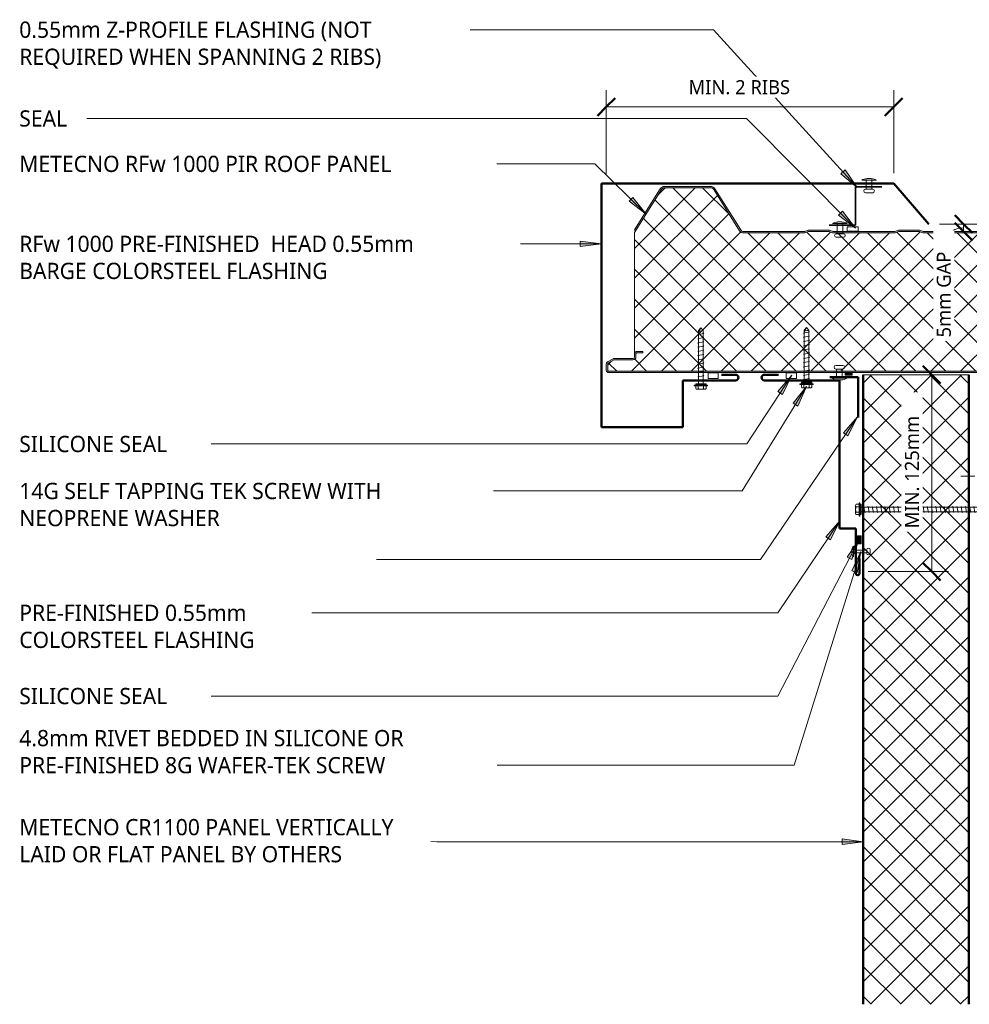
# Model space of a CAD drawing. Header units: millimetres. Extents: x -423 to 784, y -53 to 645.
# Tile 1 of 2: x -423 to 250, y -53 to 645. Entities that reach past the tile are written whole.
import ezdxf

# ---------------------------------------------------------------- set-up
doc = ezdxf.new("R2010")
doc.units = ezdxf.units.MM
for name, color, linetype, lineweight in [('A-ANNO-DIMS', 211, 'Continuous', 9), ('A-ANNO-DIMS-5', 211, 'Continuous', 9), ('A-DETL', 90, 'Continuous', 13), ('A-DETL-GENF', 92, 'Continuous', 13), ('G-ANNO-TEXT', 231, 'Continuous', 9)]:
    doc.layers.add(name, color=color, linetype=linetype, lineweight=lineweight)
doc.styles.add('Yu Gothic', font='Yu Gothic.ttf', dxfattribs={"height": 11.5})
doc.styles.add('Yu Gothic_1', font='Yu Gothic.ttf', dxfattribs={"height": 10})
doc.dimstyles.new('Diagonal', dxfattribs={"dimscale": 304.8, "dimtxt": 11.609035, "dimasz": 0.04101, "dimexe": 0.03937, "dimexo": 0.024606, "dimgap": 0.024606, "dimtad": 1, "dimdec": 0, "dimzin": 0, "dimdsep": 46, "dimtxsty": 'Yu Gothic_1', "dimblk1": 'OBLIQUE', "dimblk2": 'OBLIQUE', "dimsah": 1, "dimcen": 0.09, "dimazin": 0, "dimtfac": 1, "dimtdec": 4, "dimtix": 1, "dimtmove": 2, "dimatfit": 3, "dimfxl": 1, "dimtvp": 1, "dimtfill": 1, "dimtolj": 1, "dimtzin": 0, "dimarcsym": 2})
doc.dimstyles.new('Diagonal_1', dxfattribs={"dimscale": 304.8, "dimtxt": 11.609035, "dimasz": 0.04101, "dimexe": 0.03937, "dimexo": 0.024606, "dimgap": 0.024606, "dimtad": 1, "dimdec": 0, "dimzin": 0, "dimdsep": 46, "dimtxsty": 'Yu Gothic_1', "dimblk1": 'OBLIQUE', "dimblk2": 'OBLIQUE', "dimsah": 1, "dimcen": 0.09, "dimazin": 0, "dimtfac": 1, "dimtdec": 4, "dimtix": 1, "dimtmove": 1, "dimatfit": 3, "dimfxl": 1, "dimtvp": 1, "dimtfill": 1, "dimtolj": 1, "dimtzin": 0, "dimarcsym": 2})
doc.dimstyles.new('Diagonal_2', dxfattribs={"dimscale": 304.8, "dimtxt": 11.609035, "dimasz": 0.04101, "dimexe": 0.03937, "dimexo": 0.024606, "dimgap": 0.024606, "dimtad": 1, "dimdec": 0, "dimzin": 0, "dimdsep": 46, "dimtxsty": 'Yu Gothic_1', "dimblk1": 'OBLIQUE', "dimblk2": 'OBLIQUE', "dimsah": 1, "dimcen": 0.09, "dimazin": 0, "dimtfac": 1, "dimtdec": 4, "dimtix": 1, "dimtmove": 0, "dimatfit": 3, "dimfxl": 1, "dimtvp": 1, "dimtfill": 1, "dimtolj": 1, "dimtzin": 0, "dimarcsym": 2})

# ---------------------------------------------------------------- blocks, each defined once
blk = doc.blocks.new('Metecno RFw 1000 - FLAT FINISH - RFw 1000 100mm - FLAT-4181614-01 CANTILEVER BARGE CAPPING DETAIL3')
at = {"layer": 'A-DETL-GENF'}
h = blk.add_hatch(color=256, dxfattribs=at)
h.paths.add_polyline_path([(1018.2, 0), (265.46, 0), (265.46, -1), (1018.41, -1.03), (1018.77, -1.23), (1018.97, -1.59), (1019, -1.8), (1018.97, -6.17), (1018.77, -6.53), (1018.6, -6.65), (1014.54, -9), (1001.2, -9), (1000.63, -9.07), (1000.1, -9.29), (999.64, -9.64), (999.24, -10.23), (999.07, -10.63), (999, -11.2), (998.97, -13.41), (998.77, -13.76), (998.41, -13.97), (998.2, -14), (994, -14), (994, -15), (998.41, -14.97), (998.67, -14.94), (999.1, -14.76), (999.47, -14.47), (999.84, -13.89), (999.94, -13.67), (1000, -13.2), (1000.04, -10.89), (1000.16, -10.6), (1000.51, -10.23), (1000.6, -10.16), (1000.89, -10.04), (1001.2, -10), (1014.54, -9.97), (1014.79, -9.94), (1015.22, -9.76), (1019.1, -7.52), (1019.47, -7.23), (1019.84, -6.65), (1019.94, -6.43), (1020, -5.96), (1020, -1.8), (1019.9, -1.23), (1019.76, -0.9), (1019.47, -0.53), (1019, -0.2), (1018.6, -0.05), (1018.41, -0.03)])
h.paths.add_polyline_path([(502.04, -99), (501.18, -99.11), (500.39, -99.43), (499.69, -99.93), (499.15, -100.6), (480.91, -129.78), (480.5, -130.29), (479.97, -130.67), (479.36, -130.92), (478.71, -131), (446.04, -131), (445.38, -130.92), (444.77, -130.67), (444.25, -130.29), (443.83, -129.78), (425.49, -100.47), (425.05, -99.93), (424.36, -99.43), (423.56, -99.11), (422.71, -99), (379.95, -99), (379.19, -99.07), (378.46, -99.29), (376.68, -100), (362.07, -100), (360.28, -99.29), (359.55, -99.07), (358.79, -99), (315.95, -99), (315.19, -99.07), (314.46, -99.29), (312.68, -100), (298.07, -100), (296.28, -99.29), (295.55, -99.07), (294.79, -99), (265.46, -99), (265.46, -100), (295.36, -100.05), (296.28, -100.36), (297.88, -100.95), (298.45, -101), (312.86, -100.95), (313.41, -100.79), (315.38, -100.05), (315.95, -100), (359.36, -100.05), (360.28, -100.36), (361.88, -100.95), (362.45, -101), (376.86, -100.95), (377.41, -100.79), (379.38, -100.05), (379.95, -100), (422.71, -100), (423.31, -100.08), (423.87, -100.3), (424.36, -100.66), (424.74, -101.13), (442.98, -130.31), (443.56, -131.01), (444.29, -131.55), (445.13, -131.89), (446.04, -132), (478.71, -132), (479.61, -131.89), (480.5, -131.52), (481.2, -131), (481.76, -130.31), (500, -101.13), (500.39, -100.66), (500.87, -100.3), (501.43, -100.08), (502.04, -100), (545.36, -100.05), (546.28, -100.36), (547.88, -100.95), (548.45, -101), (562.86, -100.95), (563.41, -100.79), (565.38, -100.05), (565.95, -100), (609.36, -100.05), (610.28, -100.36), (611.88, -100.95), (612.45, -101), (626.86, -100.95), (627.41, -100.79), (629.38, -100.05), (629.95, -100), (672.71, -100), (673.31, -100.08), (673.87, -100.3), (674.36, -100.66), (674.74, -101.13), (692.98, -130.31), (693.56, -131.01), (694.29, -131.55), (695.13, -131.89), (696.04, -132), (728.71, -132), (729.61, -131.89), (730.45, -131.55), (731.2, -131), (731.76, -130.31), (750, -101.13), (750.39, -100.66), (750.87, -100.3), (751.43, -100.08), (752.04, -100), (795.36, -100.05), (796.28, -100.36), (797.88, -100.95), (798.45, -101), (812.86, -100.95), (813.41, -100.79), (815.38, -100.05), (815.95, -100), (859.36, -100.05), (860.28, -100.36), (861.88, -100.95), (862.45, -101), (876.86, -100.95), (877.41, -100.79), (879.38, -100.05), (879.95, -100), (922.71, -100), (923.31, -100.08), (923.87, -100.3), (924.36, -100.66), (924.74, -101.13), (942.98, -130.31), (943.56, -131.01), (944.29, -131.55), (945.13, -131.89), (946.04, -132), (979.13, -131.95), (979.61, -131.89), (980.45, -131.55), (981.19, -131.01), (981.76, -130.31), (1000, -101.13), (999.15, -100.6), (980.91, -129.78), (980.5, -130.29), (979.97, -130.67), (979.13, -130.95), (978.71, -131), (946.04, -131), (945.38, -130.92), (944.77, -130.67), (944.25, -130.29), (943.83, -129.78), (925.59, -100.6), (925.05, -99.93), (924.36, -99.43), (923.56, -99.11), (922.71, -99), (879.95, -99), (879.19, -99.07), (878.46, -99.29), (876.68, -100), (862.07, -100), (860.28, -99.29), (859.55, -99.07), (858.79, -99), (815.95, -99), (815.19, -99.07), (814.46, -99.29), (812.68, -100), (798.07, -100), (796.28, -99.29), (795.55, -99.07), (794.79, -99), (752.04, -99), (751.18, -99.11), (750.39, -99.43), (749.69, -99.93), (749.15, -100.6), (730.91, -129.78), (730.5, -130.29), (729.97, -130.67), (729.36, -130.92), (728.71, -131), (696.04, -131), (695.38, -130.92), (694.77, -130.67), (694.25, -130.29), (693.83, -129.78), (675.49, -100.47), (675.05, -99.93), (674.36, -99.43), (673.56, -99.11), (672.71, -99), (629.95, -99), (629.19, -99.07), (628.46, -99.29), (626.68, -100), (612.07, -100), (610.28, -99.29), (609.55, -99.07), (608.79, -99), (565.95, -99), (565.19, -99.07), (564.46, -99.29), (562.68, -100), (548.07, -100), (546.28, -99.29), (545.55, -99.07), (544.79, -99)])
h = blk.add_hatch(dxfattribs=at)
h.set_pattern_fill('FP_2', color=256, style=0, pattern_type=2)
h.set_pattern_definition([(225, (1012.829, 394.559), (10.6066, -10.6066), []), (315, (1012.829, 394.559), (10.6066, 10.6066), [])])
h.paths.add_polyline_path([(1018.2, -1), (265.46, -1), (265.46, -99), (294.79, -99), (295.55, -99.07), (296.28, -99.29), (298.07, -100), (312.68, -100), (314.46, -99.29), (315.19, -99.07), (315.95, -99), (358.79, -99), (359.55, -99.07), (360.28, -99.29), (362.16, -100), (376.68, -100), (378.46, -99.29), (379.19, -99.07), (379.95, -99), (422.71, -99), (423.56, -99.11), (424.36, -99.43), (425.05, -99.93), (425.59, -100.6), (443.83, -129.78), (444.25, -130.29), (444.77, -130.67), (445.38, -130.92), (446.04, -131), (478.71, -131), (479.36, -130.92), (479.97, -130.67), (480.5, -130.29), (480.91, -129.78), (499.15, -100.6), (499.69, -99.93), (500.39, -99.43), (501.18, -99.11), (502.04, -99), (544.79, -99), (545.55, -99.07), (546.28, -99.29), (548.07, -100), (562.68, -100), (564.46, -99.29), (565.19, -99.07), (565.95, -99), (608.95, -99.01), (609.55, -99.07), (610.28, -99.29), (612.07, -100), (626.68, -100), (628.46, -99.29), (629.19, -99.07), (629.95, -99), (672.71, -99), (673.56, -99.11), (674.36, -99.43), (675.05, -99.93), (675.59, -100.6), (693.83, -129.78), (694.25, -130.29), (694.77, -130.67), (695.38, -130.92), (696.04, -131), (728.71, -131), (729.36, -130.92), (729.97, -130.67), (730.5, -130.29), (730.91, -129.78), (749.15, -100.6), (749.69, -99.93), (750.39, -99.43), (751.18, -99.11), (752.04, -99), (794.79, -99), (795.55, -99.07), (796.28, -99.29), (798.07, -100), (812.68, -100), (814.46, -99.29), (815.19, -99.07), (815.95, -99), (858.79, -99), (859.55, -99.07), (860.28, -99.29), (862.07, -100), (876.68, -100), (878.46, -99.29), (879.19, -99.07), (879.95, -99), (922.71, -99), (923.56, -99.11), (924.36, -99.43), (925.05, -99.93), (925.59, -100.6), (943.83, -129.78), (944.25, -130.29), (944.77, -130.67), (945.38, -130.92), (946.04, -131), (979.13, -130.95), (979.36, -130.92), (979.97, -130.67), (980.5, -130.29), (980.91, -129.78), (1000, -99.24), (1000, -13.2), (999.94, -13.67), (999.76, -14.1), (999.47, -14.47), (999.1, -14.76), (998.67, -14.94), (998.2, -15), (994, -15), (994, -14), (998.41, -13.97), (998.77, -13.76), (998.89, -13.6), (999, -13.2), (999, -11.2), (999.07, -10.63), (999.29, -10.1), (999.64, -9.64), (1000.1, -9.29), (1000.63, -9.07), (1001.2, -9), (1014.54, -9), (1018.77, -6.53), (1018.89, -6.36), (1019, -5.96), (1019, -1.8), (1018.89, -1.4), (1018.6, -1.11), (1018.41, -1.03)])
for p, q in [((715.85, 0), (265.46, 0)), ((845.82, 0), (723.74, 0)), ((1018.2, 0), (850.7, 0)), ((1018.2, -1), (265.46, -1)), ((1014.54, -9), (1018.6, -6.65)), ((1019, -5.96), (1019, -1.8)), ((1020, -5.96), (1020, -1.8)), ((999, -13.2), (999, -11.2)), ((1000, -13.2), (1000, -11.2)), ((1000, -99.24), (1000, -13.2)), ((1001.2, -9), (1014.54, -9)), ((1001.2, -10), (1014.32, -10)), ((1015.22, -9.76), (1019.1, -7.52)), ((994, -15), (994, -14)), ((994, -14), (998.2, -14)), ((998.2, -15), (994, -15)), ((265.46, -99), (294.79, -99)), ((265.46, -100), (294.79, -100)), ((295.91, -100.21), (297.34, -100.79)), ((296.28, -99.29), (298.07, -100)), ((298.07, -100), (312.68, -100)), ((298.45, -101), (312.29, -101)), ((312.68, -100), (314.46, -99.29)), ((313.41, -100.79), (314.84, -100.21)), ((315.95, -99), (358.79, -99)), ((315.95, -100), (358.79, -100)), ((359.91, -100.21), (361.34, -100.79)), ((360.28, -99.29), (362.07, -100)), ((362.07, -100), (376.68, -100)), ((362.45, -101), (376.29, -101)), ((376.68, -100), (378.46, -99.29)), ((377.41, -100.79), (378.84, -100.21)), ((379.95, -99), (422.71, -99)), ((379.95, -100), (422.71, -100)), ((424.74, -101.13), (442.98, -130.31)), ((425.59, -100.6), (443.83, -129.78)), ((480.91, -129.78), (499.15, -100.6)), ((481.76, -130.31), (500, -101.13)), ((502.04, -99), (544.79, -99)), ((502.04, -100), (544.79, -100)), ((545.91, -100.21), (547.34, -100.79)), ((546.28, -99.29), (548.07, -100)), ((548.07, -100), (562.68, -100)), ((548.45, -101), (562.29, -101)), ((562.68, -100), (564.46, -99.29)), ((563.41, -100.79), (564.84, -100.21)), ((565.95, -99), (608.79, -99)), ((565.95, -100), (608.79, -100)), ((609.91, -100.21), (611.34, -100.79)), ((610.28, -99.29), (612.07, -100)), ((612.07, -100), (626.68, -100)), ((612.45, -101), (626.29, -101)), ((626.68, -100), (628.46, -99.29)), ((627.41, -100.79), (628.84, -100.21)), ((629.95, -99), (672.71, -99)), ((629.95, -100), (672.71, -100)), ((674.74, -101.13), (692.98, -130.31)), ((675.59, -100.6), (693.83, -129.78)), ((730.91, -129.78), (749.15, -100.6)), ((731.76, -130.31), (750, -101.13)), ((752.04, -99), (794.79, -99)), ((752.04, -100), (794.79, -100)), ((795.91, -100.21), (797.34, -100.79)), ((796.28, -99.29), (798.07, -100)), ((798.07, -100), (812.68, -100)), ((798.45, -101), (812.29, -101)), ((812.68, -100), (814.46, -99.29)), ((813.41, -100.79), (814.84, -100.21)), ((815.95, -99), (858.79, -99)), ((815.95, -100), (858.79, -100)), ((859.91, -100.21), (861.34, -100.79)), ((860.28, -99.29), (862.07, -100)), ((862.07, -100), (876.68, -100)), ((862.45, -101), (876.29, -101)), ((876.68, -100), (878.46, -99.29)), ((877.41, -100.79), (878.84, -100.21)), ((879.95, -99), (922.71, -99)), ((879.95, -100), (922.71, -100)), ((924.74, -101.13), (942.98, -130.31)), ((925.59, -100.6), (943.83, -129.78)), ((980.91, -129.78), (1000, -99.24)), ((981.76, -130.31), (1000, -101.13)), ((1000, -101.13), (999.15, -100.6)), ((446.04, -131), (478.71, -131)), ((446.04, -132), (478.71, -132)), ((696.04, -131), (728.71, -131)), ((696.04, -132), (728.71, -132)), ((946.04, -131), (978.71, -131)), ((946.04, -132), (978.71, -132))]:
    blk.add_line(p, q, dxfattribs=at)
for centre, radius, start, end in [((1018.2, -1.8), 1.8, 360, 90), ((1018.2, -1.8), 0.8, 360, 90), ((1018.2, -5.96), 0.8, 300, 0), ((1018.2, -1.8), 0.8, 360, 30), ((1018.2, -5.96), 0.8, 330, 0), ((1018.2, -5.96), 1.8, 300, 360), ((998.2, -13.2), 1.8, 270, 360), ((998.2, -13.2), 0.8, 270, 0), ((998.2, -13.2), 0.8, 330, 0), ((1001.2, -11.2), 2.2, 90, 180), ((1001.2, -11.2), 1.2, 90, 180), ((1014.32, -8.2), 1.8, 270, 300), ((294.79, -103), 4, 68.19859, 90), ((294.79, -103), 3, 68.19859, 90), ((298.45, -98), 3, 248.19859, 270), ((312.29, -98), 3, 270, 291.80141), ((315.95, -103), 4, 90, 111.80141), ((315.95, -103), 3, 90, 111.80141), ((358.79, -103), 4, 68.19859, 90), ((358.79, -103), 3, 68.19859, 90), ((362.45, -98), 3, 248.19859, 270), ((376.29, -98), 3, 270, 291.80141), ((379.95, -103), 4, 90, 111.80141), ((379.95, -103), 3, 90, 111.80141), ((422.71, -102.4), 3.4, 32.00538, 90), ((422.71, -102.4), 2.4, 32.00538, 90), ((502.04, -102.4), 3.4, 90, 147.99462), ((502.04, -102.4), 2.4, 90, 147.99462), ((544.79, -103), 4, 68.19859, 90), ((544.79, -103), 3, 68.19859, 90), ((548.45, -98), 3, 248.19859, 270), ((562.29, -98), 3, 270, 291.80141), ((565.95, -103), 4, 90, 111.80141), ((565.95, -103), 3, 90, 111.80141), ((608.79, -103), 4, 68.19859, 90), ((608.79, -103), 3, 68.19859, 90), ((612.45, -98), 3, 248.19859, 270), ((626.29, -98), 3, 270, 291.80141), ((629.95, -103), 4, 90, 111.80141), ((629.95, -103), 3, 90, 111.80141), ((672.71, -102.4), 3.4, 32.00538, 90), ((672.71, -102.4), 2.4, 32.00538, 90), ((752.04, -102.4), 3.4, 90, 147.99462), ((752.04, -102.4), 2.4, 90, 147.99462), ((794.79, -103), 4, 68.19859, 90), ((794.79, -103), 3, 68.19859, 90), ((798.45, -98), 3, 248.19859, 270), ((812.29, -98), 3, 270, 291.80141), ((815.95, -103), 4, 90, 111.80141), ((815.95, -103), 3, 90, 111.80141), ((858.79, -103), 4, 68.19859, 90), ((858.79, -103), 3, 68.19859, 90), ((862.45, -98), 3, 248.19859, 270), ((876.29, -98), 3, 270, 291.80141), ((879.95, -103), 4, 90, 111.80141), ((879.95, -103), 3, 90, 111.80141), ((922.71, -102.4), 3.4, 32.00538, 90), ((922.71, -102.4), 2.4, 32.00538, 90), ((446.04, -128.4), 3.6, 212.00538, 270), ((446.04, -128.4), 2.6, 212.00538, 270), ((478.71, -128.4), 2.6, 270, 327.99462), ((478.71, -128.4), 3.6, 270, 327.99462), ((696.04, -128.4), 3.6, 212.00538, 270), ((696.04, -128.4), 2.6, 212.00538, 270), ((728.71, -128.4), 2.6, 270, 327.99462), ((728.71, -128.4), 3.6, 270, 327.99462), ((946.04, -128.4), 3.6, 212.00538, 270), ((946.04, -128.4), 2.6, 212.00538, 270), ((978.71, -128.4), 2.6, 270, 327.99462), ((978.71, -128.4), 3.6, 270, 327.99462)]:
    blk.add_arc(centre, radius, start, end, dxfattribs=at)
blk = doc.blocks.new('Z Flashing - Z Flashing-4028205-01 CANTILEVER BARGE CAPPING DETAIL3')
at = {"layer": 'A-DETL-GENF', "lineweight": 35}
for p, q in [((0, -27.14), (0, 0)), ((18.62, 0), (0, 0)), ((-18.62, -27.14), (0, -27.14))]:
    blk.add_line(p, q, dxfattribs=at)
blk = doc.blocks.new('Pop Rivets2 - Rivet-4214444-01 CANTILEVER BARGE CAPPING DETAIL3')
at = {"layer": 'A-DETL-GENF'}
for p, q in [((-2.53, 9.7), (2.53, 9.7)), ((2.53, 7.2), (-2.53, 7.2)), ((-2, 7.2), (-2, 0)), ((2, 7.2), (2, 0)), ((5.24, 0), (-5.24, 0)), ((-1.5, -1.16), (1.5, -1.16))]:
    blk.add_line(p, q, dxfattribs=at)
for centre, radius, start, end in [((-2.53, 8.45), 1.25, 90, 270), ((2.53, 8.45), 1.25, 270, 90), ((-1.5, 5.47), 6.62, 235.63634, 270), ((1.5, 5.47), 6.62, 270, 304.36366)]:
    blk.add_arc(centre, radius, start, end, dxfattribs=at)
blk = doc.blocks.new('Pop Rivets2 - Rivet-4028207-01 CANTILEVER BARGE CAPPING DETAIL3')
at = {"layer": 'A-DETL-GENF'}
for p, q in [((-2.53, 8.77), (2.53, 8.77)), ((2.53, 6.27), (-2.53, 6.27)), ((-2, 6.27), (-2, 0)), ((2, 6.27), (2, 0)), ((5.24, 0), (-5.24, 0)), ((-1.5, -1.16), (1.5, -1.16))]:
    blk.add_line(p, q, dxfattribs=at)
for centre, radius, start, end in [((-2.53, 7.52), 1.25, 90, 270), ((2.53, 7.52), 1.25, 270, 90), ((-1.5, 5.47), 6.62, 235.63634, 270), ((1.5, 5.47), 6.62, 270, 304.36366)]:
    blk.add_arc(centre, radius, start, end, dxfattribs=at)
blk = doc.blocks.new('Line Fixing - Rivet-4898250-01 CANTILEVER BARGE CAPPING DETAIL3')
at = {"layer": 'A-DETL-GENF'}
blk.add_line((0, -10), (0, 0), dxfattribs=at)
blk = doc.blocks.new('Pop Rivets2 - Rivet-4690328-01 CANTILEVER BARGE CAPPING DETAIL3')
at = {"layer": 'A-DETL-GENF'}
for p, q in [((5.24, 0), (-5.24, 0)), ((-2, -6.52), (-2, 0)), ((-1.5, 1.16), (1.5, 1.16)), ((2, -6.52), (2, 0)), ((2.53, -6.52), (-2.53, -6.52)), ((-2.53, -9.02), (2.53, -9.02))]:
    blk.add_line(p, q, dxfattribs=at)
for centre, radius, start, end in [((-1.5, -5.47), 6.62, 90, 124.36366), ((1.5, -5.47), 6.62, 55.63634, 90), ((-2.53, -7.77), 1.25, 90, 270), ((2.53, -7.77), 1.25, 270, 90)]:
    blk.add_arc(centre, radius, start, end, dxfattribs=at)
blk = doc.blocks.new('Pop Rivets6 - Rivet 2-4771725-01 CANTILEVER BARGE CAPPING DETAIL3')
at = {"layer": 'A-DETL-GENF'}
for p, q in [((3.77, 0), (-3.77, 0)), ((-1.5, 1.16), (1.5, 1.16)), ((-1, -9.34), (-1, 0)), ((1, -9.34), (1, 0)), ((1.17, -9.34), (-1.24, -9.34)), ((-1.24, -11.84), (1.17, -11.84))]:
    blk.add_line(p, q, dxfattribs=at)
for centre, radius, start, end in [((-1.5, -1.65), 2.8, 90, 144), ((1.5, -1.65), 2.8, 36, 90), ((-1.24, -10.59), 1.25, 90, 270), ((1.17, -10.59), 1.25, 270, 90)]:
    blk.add_arc(centre, radius, start, end, dxfattribs=at)
blk = doc.blocks.new('TEK Screw - TEK Screw-4862291-01 CANTILEVER BARGE CAPPING DETAIL3')
at = {"layer": 'A-DETL-GENF'}
blk.add_hatch(color=256, dxfattribs=at).paths.add_polyline_path([(-3.67, 0), (3.67, 0), (3.67, 1), (-3.67, 1)])
for p, q in [((4.79, 1.5), (-4.79, 1.5)), ((-4.79, 1.5), (-4.79, 1)), ((-3.67, 1), (-4.79, 1)), ((-3.67, 1.5), (-3.67, 3.47)), ((3.67, 1), (-3.67, 1)), ((-3.67, 1), (-3.67, 0)), ((-3.67, 0), (3.67, 0)), ((-2.76, 3.97), (2.76, 3.97)), ((-1.85, 1.5), (-1.85, 3.47)), ((-1.6, 0), (-1.6, -108.66)), ((1.6, -108.66), (1.6, 0)), ((1.85, 1.5), (1.85, 3.47)), ((3.67, 1.5), (3.67, 3.47)), ((4.79, 1), (3.67, 1)), ((3.67, 0), (3.67, 1)), ((4.79, 1), (4.79, 1.5)), ((2.17, -1.91), (-2.17, -2.67)), ((-2.17, -2.67), (-1.6, -3)), ((2.17, -4.91), (-2.17, -5.67)), ((-2.17, -5.67), (-1.6, -6)), ((1.6, -1.58), (2.17, -1.91)), ((1.6, -4.58), (2.17, -4.91)), ((2.17, -7.91), (-2.17, -8.67)), ((-2.17, -8.67), (-1.6, -9)), ((2.17, -10.91), (-2.17, -11.67)), ((-2.17, -11.67), (-1.6, -12)), ((2.17, -13.91), (-2.17, -14.67)), ((1.6, -7.58), (2.17, -7.91)), ((1.6, -10.58), (2.17, -10.91)), ((1.6, -13.58), (2.17, -13.91)), ((-2.17, -14.67), (-1.6, -15)), ((2.17, -16.91), (-2.17, -17.67)), ((-2.17, -17.67), (-1.6, -18)), ((2.17, -19.91), (-2.17, -20.67)), ((-2.17, -20.67), (-1.6, -21)), ((1.6, -16.58), (2.17, -16.91)), ((1.6, -19.58), (2.17, -19.91)), ((2.17, -22.91), (-2.17, -23.67)), ((-2.17, -23.67), (-1.6, -24)), ((2.17, -25.91), (-2.17, -26.67)), ((-2.17, -26.67), (-1.6, -27)), ((1.6, -22.58), (2.17, -22.91)), ((1.6, -25.58), (2.17, -25.91)), ((2.17, -28.91), (-2.17, -29.67)), ((-2.17, -29.67), (-1.6, -30)), ((2.17, -31.91), (-2.17, -32.67)), ((-2.17, -32.67), (-1.6, -33)), ((1.6, -28.58), (2.17, -28.91)), ((1.6, -31.58), (2.17, -31.91)), ((1.6, -34.58), (2.17, -34.91)), ((2.17, -34.91), (-2.17, -35.67)), ((-2.17, -35.67), (-1.6, -36)), ((2.17, -37.91), (-2.17, -38.67)), ((-2.17, -38.67), (-1.6, -39)), ((2.17, -40.91), (-2.17, -41.67)), ((-2.17, -41.67), (-1.6, -42)), ((1.6, -37.58), (2.17, -37.91)), ((1.6, -40.58), (2.17, -40.91)), ((2.17, -43.91), (-2.17, -44.67)), ((-2.17, -44.67), (-1.6, -45)), ((2.17, -46.91), (-2.17, -47.67)), ((-2.17, -47.67), (-1.6, -48)), ((1.6, -43.58), (2.17, -43.91)), ((1.6, -46.58), (2.17, -46.91)), ((2.17, -49.91), (-2.17, -50.67)), ((-2.17, -50.67), (-1.6, -51)), ((2.17, -52.91), (-2.17, -53.67)), ((-2.17, -53.67), (-1.6, -54)), ((1.6, -49.58), (2.17, -49.91)), ((1.6, -52.58), (2.17, -52.91)), ((1.6, -55.58), (2.17, -55.91)), ((2.17, -55.91), (-2.17, -56.67)), ((-2.17, -56.67), (-1.6, -57)), ((2.17, -58.91), (-2.17, -59.67)), ((-2.17, -59.67), (-1.6, -60)), ((2.17, -61.91), (-2.17, -62.67)), ((-2.17, -62.67), (-1.6, -63)), ((1.6, -58.58), (2.17, -58.91)), ((1.6, -61.58), (2.17, -61.91)), ((2.17, -64.91), (-2.17, -65.67)), ((-2.17, -65.67), (-1.6, -66)), ((2.17, -67.91), (-2.17, -68.67)), ((-2.17, -68.67), (-1.6, -69)), ((1.6, -64.58), (2.17, -64.91)), ((1.6, -67.58), (2.17, -67.91)), ((2.17, -70.91), (-2.17, -71.67)), ((-2.17, -71.67), (-1.6, -72)), ((2.17, -73.91), (-2.17, -74.67)), ((-2.17, -74.67), (-1.6, -75)), ((1.6, -70.58), (2.17, -70.91)), ((1.6, -73.58), (2.17, -73.91)), ((1.6, -76.58), (2.17, -76.91)), ((2.17, -76.91), (-2.17, -77.67)), ((-2.17, -77.67), (-1.6, -78)), ((2.17, -79.91), (-2.17, -80.67)), ((-2.17, -80.67), (-1.6, -81)), ((2.17, -82.91), (-2.17, -83.67)), ((-2.17, -83.67), (-1.6, -84)), ((1.6, -79.58), (2.17, -79.91)), ((1.6, -82.58), (2.17, -82.91)), ((2.17, -85.91), (-2.17, -86.67)), ((-2.17, -86.67), (-1.6, -87)), ((2.17, -88.91), (-2.17, -89.67)), ((-2.17, -89.67), (-1.6, -90)), ((1.6, -85.58), (2.17, -85.91)), ((1.6, -88.58), (2.17, -88.91)), ((2.17, -91.91), (-2.17, -92.67)), ((-2.17, -92.67), (-1.6, -93)), ((2.17, -94.91), (-2.17, -95.67)), ((-2.17, -95.67), (-1.6, -96)), ((1.6, -91.58), (2.17, -91.91)), ((1.6, -94.58), (2.17, -94.91)), ((1.6, -97.58), (2.17, -97.91)), ((2.17, -97.91), (-2.17, -98.67)), ((-2.17, -98.67), (-1.6, -99)), ((2.17, -100.91), (-2.17, -101.67)), ((-2.17, -101.67), (-1.6, -102)), ((2.17, -103.91), (-2.17, -104.67)), ((-2.17, -104.67), (-1.6, -105)), ((1.6, -100.58), (2.17, -100.91)), ((1.6, -103.58), (2.17, -103.91)), ((2.17, -106.91), (-2.17, -107.67)), ((-2.17, -107.67), (-1.6, -108)), ((-1.28, -108.97), (-1.6, -108.66)), ((-1.28, -112.19), (-1.28, -108.97)), ((-1.28, -112.19), (-0.56, -109.32)), ((0, -113.72), (1.28, -108.97)), ((1.28, -108.97), (1.6, -108.66)), ((1.28, -112.19), (1.28, -108.97)), ((1.6, -106.58), (2.17, -106.91)), ((-1.28, -112.19), (0, -113.72)), ((1.28, -112.19), (0, -113.72))]:
    blk.add_line(p, q, dxfattribs=at)
for centre, radius, start, end in [((-2.76, 2.9), 1.08, 32.38007, 147.61993), ((0, 0.31), 3.67, 59.72736, 120.27264), ((2.76, 2.9), 1.08, 32.38007, 147.61993), ((0.49, -109.85), 1.18, 48.23938, 152.93623)]:
    blk.add_arc(centre, radius, start, end, dxfattribs=at)
blk = doc.blocks.new('Screw1 - Screw 7-4051900-01 CANTILEVER BARGE CAPPING DETAIL3')
at = {"layer": 'A-DETL-GENF'}
blk.add_hatch(color=256, dxfattribs=at).paths.add_polyline_path([(3.67, 1), (-3.67, 1), (-3.67, 0), (3.67, 0)])
for p, q in [((4.79, 1.5), (-4.79, 1.5)), ((-4.79, 1.5), (-4.79, 1)), ((-3.67, 1), (-4.79, 1)), ((-3.67, 1.5), (-3.67, 3.47)), ((3.67, 1), (-3.67, 1)), ((-3.67, 1), (-3.67, 0)), ((-3.67, 0), (3.67, 0)), ((-2.76, 3.97), (2.76, 3.97)), ((-1.85, 1.5), (-1.85, 3.47)), ((-1.6, 0), (-1.6, -37.05)), ((1.6, -37.05), (1.6, 0)), ((1.85, 1.5), (1.85, 3.47)), ((3.67, 1.5), (3.67, 3.47)), ((4.79, 1), (3.67, 1)), ((3.67, 0), (3.67, 1)), ((4.79, 1), (4.79, 1.5)), ((2.17, -1.91), (-2.17, -2.67)), ((-2.17, -2.67), (-1.6, -3)), ((2.17, -4.91), (-2.17, -5.67)), ((-2.17, -5.67), (-1.6, -6)), ((1.6, -1.58), (2.17, -1.91)), ((1.6, -4.58), (2.17, -4.91)), ((2.17, -7.91), (-2.17, -8.67)), ((-2.17, -8.67), (-1.6, -9)), ((2.17, -10.91), (-2.17, -11.67)), ((-2.17, -11.67), (-1.6, -12)), ((2.17, -13.91), (-2.17, -14.67)), ((1.6, -7.58), (2.17, -7.91)), ((1.6, -10.58), (2.17, -10.91)), ((1.6, -13.58), (2.17, -13.91)), ((-2.17, -14.67), (-1.6, -15)), ((2.17, -16.91), (-2.17, -17.67)), ((-2.17, -17.67), (-1.6, -18)), ((2.17, -19.91), (-2.17, -20.67)), ((-2.17, -20.67), (-1.6, -21)), ((1.6, -16.58), (2.17, -16.91)), ((1.6, -19.58), (2.17, -19.91)), ((2.17, -22.91), (-2.17, -23.67)), ((-2.17, -23.67), (-1.6, -24)), ((2.17, -25.91), (-2.17, -26.67)), ((-2.17, -26.67), (-1.6, -27)), ((1.6, -22.58), (2.17, -22.91)), ((1.6, -25.58), (2.17, -25.91)), ((2.17, -28.91), (-2.17, -29.67)), ((-2.17, -29.67), (-1.6, -30)), ((2.17, -31.91), (-2.17, -32.67)), ((-2.17, -32.67), (-1.6, -33)), ((1.6, -28.58), (2.17, -28.91)), ((1.6, -31.58), (2.17, -31.91)), ((1.6, -34.58), (2.17, -34.91)), ((2.17, -34.91), (-2.17, -35.67)), ((-2.17, -35.67), (-1.6, -36)), ((-1.6, -37.05), (0, -38.95)), ((0, -38.95), (1.6, -35)), ((1.6, -37.05), (0, -38.95))]:
    blk.add_line(p, q, dxfattribs=at)
for centre, radius, start, end in [((-2.76, 2.9), 1.08, 32.38007, 147.61993), ((0, 0.31), 3.67, 59.72736, 120.27264), ((2.76, 2.9), 1.08, 32.38007, 147.61993), ((0.08, -39.68), 3.11, 74.30592, 122.49751)]:
    blk.add_arc(centre, radius, start, end, dxfattribs=at)
blk = doc.blocks.new('Screw1 - Screw 7-4052328-01 CANTILEVER BARGE CAPPING DETAIL3')
at = {"layer": 'A-DETL-GENF'}
blk.add_hatch(color=256, dxfattribs=at).paths.add_polyline_path([(3.67, 1), (-3.67, 1), (-3.67, 0), (3.67, 0)])
for p, q in [((4.79, 1.5), (-4.79, 1.5)), ((-4.79, 1.5), (-4.79, 1)), ((-3.67, 1), (-4.79, 1)), ((-3.67, 1.5), (-3.67, 3.47)), ((3.67, 1), (-3.67, 1)), ((-3.67, 1), (-3.67, 0)), ((-3.67, 0), (3.67, 0)), ((-2.76, 3.97), (2.76, 3.97)), ((-1.85, 1.5), (-1.85, 3.47)), ((-1.6, 0), (-1.6, -37.78)), ((1.6, -37.78), (1.6, 0)), ((1.85, 1.5), (1.85, 3.47)), ((3.67, 1.5), (3.67, 3.47)), ((4.79, 1), (3.67, 1)), ((3.67, 0), (3.67, 1)), ((4.79, 1), (4.79, 1.5)), ((2.17, -1.91), (-2.17, -2.67)), ((-2.17, -2.67), (-1.6, -3)), ((2.17, -4.91), (-2.17, -5.67)), ((-2.17, -5.67), (-1.6, -6)), ((1.6, -1.58), (2.17, -1.91)), ((1.6, -4.58), (2.17, -4.91)), ((2.17, -7.91), (-2.17, -8.67)), ((-2.17, -8.67), (-1.6, -9)), ((2.17, -10.91), (-2.17, -11.67)), ((-2.17, -11.67), (-1.6, -12)), ((2.17, -13.91), (-2.17, -14.67)), ((1.6, -7.58), (2.17, -7.91)), ((1.6, -10.58), (2.17, -10.91)), ((1.6, -13.58), (2.17, -13.91)), ((-2.17, -14.67), (-1.6, -15)), ((2.17, -16.91), (-2.17, -17.67)), ((-2.17, -17.67), (-1.6, -18)), ((2.17, -19.91), (-2.17, -20.67)), ((-2.17, -20.67), (-1.6, -21)), ((1.6, -16.58), (2.17, -16.91)), ((1.6, -19.58), (2.17, -19.91)), ((2.17, -22.91), (-2.17, -23.67)), ((-2.17, -23.67), (-1.6, -24)), ((2.17, -25.91), (-2.17, -26.67)), ((-2.17, -26.67), (-1.6, -27)), ((1.6, -22.58), (2.17, -22.91)), ((1.6, -25.58), (2.17, -25.91)), ((2.17, -28.91), (-2.17, -29.67)), ((-2.17, -29.67), (-1.6, -30)), ((2.17, -31.91), (-2.17, -32.67)), ((-2.17, -32.67), (-1.6, -33)), ((1.6, -28.58), (2.17, -28.91)), ((1.6, -31.58), (2.17, -31.91)), ((1.6, -34.58), (2.17, -34.91)), ((2.17, -34.91), (-2.17, -35.67)), ((-2.17, -35.67), (-1.6, -36)), ((-1.6, -37.78), (0, -39.68)), ((0, -39.68), (1.6, -35.72)), ((1.6, -37.78), (0, -39.68))]:
    blk.add_line(p, q, dxfattribs=at)
for centre, radius, start, end in [((-2.76, 2.9), 1.08, 32.38007, 147.61993), ((0, 0.31), 3.67, 59.72736, 120.27264), ((2.76, 2.9), 1.08, 32.38007, 147.61993), ((0.08, -40.4), 3.11, 74.30592, 122.49751)]:
    blk.add_arc(centre, radius, start, end, dxfattribs=at)
blk = doc.blocks.new('DIMBLOCK1-01 CANTILEVER BARGE CAPPING DETAIL3')
at = {"layer": 'A-ANNO-DIMS-5'}
for p, q in [((-7.17, 582.86), (-7.17, 594.86)), ((196.55, 582.86), (196.55, 594.86)), ((-7.17, 582.86), (196.55, 582.86)), ((-7.17, 582.86), (-7.17, 535.53)), ((196.55, 582.86), (196.55, 536.02))]:
    blk.add_line(p, q, dxfattribs=at)
at = {"layer": 'A-ANNO-DIMS-5', "lineweight": 50}
for p, q in [((-7.17, 582.86), (-0.92, 589.11)), ((196.55, 582.86), (202.8, 589.11)), ((-7.17, 582.86), (-13.42, 576.61)), ((196.55, 582.86), (190.3, 576.61))]:
    blk.add_line(p, q, dxfattribs=at)
at = {"layer": 'A-ANNO-DIMS-5', "color": 0, "insert": (51.13, 601.89), "char_height": 10, "width": 89.5261, "attachment_point": 1, "line_spacing_factor": 1.024327, "style": 'Yu Gothic_1', "bg_fill": 3, "box_fill_scale": 1.25, "bg_fill_color": 9, "bg_fill_true_color": 13158600, "bg_fill_transparency": 0}
blk.add_mtext('MIN. 2 RIBS', dxfattribs=at)
blk = doc.blocks.new('_Oblique')
at = {"color": 0, "linetype": 'ByBlock', "lineweight": -2}
blk.add_line((-0.5, -0.5), (0.5, 0.5), dxfattribs=at)
blk = doc.blocks.new('DIMBLOCK2-01 CANTILEVER BARGE CAPPING DETAIL3')
at = {"layer": 'A-ANNO-DIMS-5', "lineweight": 50}
for p, q in [((246.08, 499.88), (239.83, 506.13)), ((246.08, 494.56), (239.83, 500.81)), ((246.08, 499.88), (252.33, 493.63)), ((246.08, 494.56), (252.33, 488.31))]:
    blk.add_line(p, q, dxfattribs=at)
at = {"layer": 'A-ANNO-DIMS-5'}
for p, q in [((246.08, 499.88), (228.95, 499.88)), ((246.08, 499.88), (246.08, 494.56)), ((246.08, 499.88), (258.08, 499.88)), ((246.08, 494.56), (234.08, 494.56)), ((246.08, 494.56), (247.42, 494.56))]:
    blk.add_line(p, q, dxfattribs=at)
blk.add_ellipse((246.08, 480.75), major_axis=(0, 16.47), ratio=0.973935, start_param=0, end_param=1.570796, dxfattribs=at)
at = {"layer": 'A-ANNO-DIMS-5', "color": 0, "insert": (227.04, 419.46), "char_height": 10, "width": 73.5467, "attachment_point": 1, "rotation": 90, "line_spacing_factor": 1.024327, "style": 'Yu Gothic_1', "bg_fill": 3, "box_fill_scale": 1.25, "bg_fill_color": 9, "bg_fill_true_color": 13158600, "bg_fill_transparency": 0}
blk.add_mtext('5mm GAP', dxfattribs=at)
blk = doc.blocks.new('DIMBLOCK3-01 CANTILEVER BARGE CAPPING DETAIL3')
at = {"layer": 'A-ANNO-DIMS-5', "lineweight": 50}
for p, q in [((223.52, 393.05), (217.27, 399.3)), ((223.52, 393.05), (229.77, 386.8)), ((223.52, 253.53), (217.27, 259.78)), ((223.52, 253.53), (229.77, 247.28))]:
    blk.add_line(p, q, dxfattribs=at)
at = {"layer": 'A-ANNO-DIMS-5'}
for p, q in [((223.52, 393.05), (211.52, 393.05)), ((223.52, 393.05), (223.52, 253.53)), ((223.52, 393.05), (224.86, 393.05)), ((223.52, 253.53), (178.52, 253.53)), ((223.52, 253.53), (235.52, 253.53))]:
    blk.add_line(p, q, dxfattribs=at)
at = {"layer": 'A-ANNO-DIMS-5', "color": 0, "insert": (204.49, 284.19), "char_height": 10, "width": 93.8283, "attachment_point": 1, "rotation": 90, "line_spacing_factor": 1.024327, "style": 'Yu Gothic_1', "bg_fill": 3, "box_fill_scale": 1.25, "bg_fill_color": 9, "bg_fill_true_color": 13158600, "bg_fill_transparency": 0}
blk.add_mtext('MIN. 125mm', dxfattribs=at)

msp = doc.modelspace()

# ---------------------------------------------------------------- hatches: boundary and pattern name
at = {"layer": 'A-DETL-GENF'}
for points in [[(167.01, 392.73), (167.01, 394.56), (162.13, 394.56), (162.13, 392.73)], [(173.47, 273.09), (173.47, 278.95), (170.99, 278.95), (170.99, 273.09)]]:
    msp.add_hatch(color=10, dxfattribs=at).paths.add_polyline_path(points)
h = msp.add_hatch(dxfattribs=at)
h.set_pattern_fill('FP_1', color=253, style=0, pattern_type=2)
h.set_pattern_definition([(45, (0, 0), (-10.6066, 10.6066), []), (135, (0, 0), (-10.6066, -10.6066), [])])
h.paths.add_polyline_path([(174.85, -53.24), (249.85, -53.24), (249.85, 393.05), (174.85, 393.05), (174.85, -26.37)])
at = {"layer": 'G-ANNO-TEXT'}
for points in [[(170.72, 525.8), (162.08, 538.22), (159.16, 535.56)], [(21.07, 506.88), (11.75, 518.79), (8.98, 515.97)], [(169.41, 497.03), (160.23, 509.05), (157.43, 506.27)], [(-10.64, 485.84), (-25.64, 487.81), (-25.64, 483.86)], [(124.31, 392.77), (114.48, 381.27), (117.79, 379.12)], [(134.73, 384.62), (125.18, 372.88), (128.54, 370.81)], [(170.94, 363.14), (160.87, 351.86), (164.13, 349.64)], [(158.49, 289.48), (148.45, 278.17), (151.72, 275.95)], [(172.16, 276.22), (163.48, 263.83), (166.98, 262)], [(174.96, 61.98), (159.96, 63.95), (159.96, 60)]]:
    msp.add_hatch(color=7, dxfattribs=at).paths.add_polyline_path(points)

# ---------------------------------------------------------------- linework, layer by layer
at = {"layer": 'A-DETL', "lineweight": 50}
for p, q in [((-10.48, 355.9), (-10.48, 528.52)), ((-10.48, 528.52), (196.55, 528.52)), ((221.45, 499.88), (196.55, 528.52)), ((84.52, 393.05), (74.52, 393.05)), ((104.9, 393.05), (114.9, 393.05)), ((171.32, 391.42), (151.35, 391.42)), ((171.32, 362.81), (171.32, 391.42)), ((174.85, 393.05), (174.85, -53.24)), ((249.85, -53.24), (249.85, 393.05)), ((47.02, 389.05), (84.52, 389.05)), ((47.02, 389.05), (47.02, 355.9)), ((158.02, 389.05), (104.9, 389.05)), ((158.02, 284.09), (158.02, 389.05)), ((47.02, 355.9), (-10.48, 355.9)), ((169.72, 284.09), (158.02, 284.09)), ((169.72, 252.22), (169.72, 284.09)), ((172.33, 252.22), (172.33, 262.84))]:
    msp.add_line(p, q, dxfattribs=at)
at = {"layer": 'A-DETL'}
for p, q in [((171.41, 497.93), (163.52, 497.93)), ((163.52, 497.93), (163.52, 494.81)), ((171.41, 494.81), (171.41, 497.93)), ((163.52, 494.81), (171.41, 494.81)), ((72.23, 394.51), (64.92, 394.51)), ((64.92, 394.51), (64.92, 390.37)), ((72.23, 390.37), (72.23, 394.51)), ((127.63, 394.42), (120.32, 394.42)), ((120.32, 394.42), (120.32, 390.32)), ((127.63, 390.32), (127.63, 394.42)), ((167.01, 394.56), (162.13, 394.56)), ((162.13, 394.56), (162.13, 392.73)), ((162.13, 392.73), (167.01, 392.73)), ((167.01, 392.73), (167.01, 394.56)), ((249.85, 393.05), (174.85, 393.05)), ((64.92, 390.37), (72.23, 390.37)), ((120.32, 390.32), (127.63, 390.32)), ((170.99, 278.95), (170.99, 273.09)), ((173.47, 278.95), (170.99, 278.95)), ((170.99, 273.09), (173.47, 273.09)), ((173.47, 273.09), (173.47, 278.95))]:
    msp.add_line(p, q, dxfattribs=at)
at = {"layer": 'A-DETL', "lineweight": 50}
for centre, radius, start, end in [((84.52, 391.05), 2, 270, 90), ((104.9, 391.05), 2, 90, 270), ((171.02, 252.22), 1.31, 180, 0)]:
    msp.add_arc(centre, radius, start, end, dxfattribs=at)
at = {"layer": 'G-ANNO-TEXT', "color": 7}
for p, q in [((-108.32, 637.65), (-151.89, 637.65)), ((68.85, 637.65), (-108.32, 637.65)), ((170.72, 525.8), (68.85, 637.65)), ((-375.77, 574.72), (-376.13, 574.72)), ((92.11, 574.72), (-375.77, 574.72)), ((169.41, 497.03), (92.11, 574.72)), ((-97.64, 542.52), (-136.35, 542.52)), ((-15.26, 542.52), (-97.64, 542.52)), ((21.07, 506.88), (-15.26, 542.52)), ((162.08, 538.22), (159.16, 535.56)), ((170.72, 525.8), (162.08, 538.22)), ((159.16, 535.56), (170.72, 525.8)), ((11.75, 518.79), (8.98, 515.97)), ((21.07, 506.88), (11.75, 518.79)), ((8.98, 515.97), (21.07, 506.88)), ((160.23, 509.05), (157.43, 506.27)), ((157.43, 506.27), (169.41, 497.03)), ((169.41, 497.03), (160.23, 509.05)), ((-108.32, 485.84), (-122.46, 485.84)), ((-10.64, 485.84), (-108.32, 485.84)), ((-10.64, 485.84), (-25.64, 487.81)), ((-25.64, 487.81), (-25.64, 483.86)), ((-25.64, 483.86), (-10.64, 485.84)), ((124.31, 392.77), (92.55, 343.95)), ((124.31, 392.77), (114.48, 381.27)), ((117.79, 379.12), (124.31, 392.77)), ((134.73, 384.62), (89.16, 310.65)), ((134.73, 384.62), (125.18, 372.88)), ((128.54, 370.81), (134.73, 384.62)), ((114.48, 381.27), (117.79, 379.12)), ((125.18, 372.88), (128.54, 370.81)), ((170.94, 363.14), (102.11, 262.14)), ((170.94, 363.14), (160.87, 351.86)), ((164.13, 349.64), (170.94, 363.14)), ((160.87, 351.86), (164.13, 349.64)), ((-303.02, 343.95), (-303.37, 343.95)), ((92.55, 343.95), (-303.02, 343.95)), ((-90.87, 310.65), (-138.33, 310.65)), ((89.16, 310.65), (-90.87, 310.65)), ((158.49, 289.48), (114.36, 224.29)), ((158.49, 289.48), (148.45, 278.17)), ((151.72, 275.95), (158.49, 289.48)), ((172.16, 276.22), (114.36, 165.29)), ((148.45, 278.17), (151.72, 275.95)), ((172.16, 276.22), (163.48, 263.83)), ((166.98, 262), (172.16, 276.22)), ((-169.77, 262.14), (-170.08, 262.14)), ((102.11, 262.14), (-169.77, 262.14)), ((163.48, 263.83), (166.98, 262)), ((-152.59, 224.29), (-244.5, 224.29)), ((114.36, 224.29), (-152.59, 224.29)), ((-139.55, 165.29), (-303.37, 165.29)), ((114.36, 165.29), (-139.55, 165.29)), ((-107.92, 116.28), (-136.02, 116.28)), ((125.95, 116.28), (-107.92, 116.28)), ((174.96, 61.98), (159.96, 63.95)), ((159.96, 63.95), (159.96, 60)), ((174.96, 61.98), (-131.52, 61.98)), ((159.96, 60), (174.96, 61.98))]:
    msp.add_line(p, q, dxfattribs=at)

# ---------------------------------------------------------------- block references
at = {"layer": 'A-DETL-GENF'}
for name, p, rotation in [('Pop Rivets2 - Rivet-4028207-01 CANTILEVER BARGE CAPPING DETAIL3', (179.14, 530.88), 180), ('Metecno RFw 1000 - FLAT FINISH - RFw 1000 100mm - FLAT-4181614-01 CANTILEVER BARGE CAPPING DETAIL3', (1012.83, 394.56), 180), ('Pop Rivets2 - Rivet-4214444-01 CANTILEVER BARGE CAPPING DETAIL3', (158.4, 500.16), 180), ('Screw1 - Screw 7-4052328-01 CANTILEVER BARGE CAPPING DETAIL3', (59.88, 386.69), 180), ('Screw1 - Screw 7-4051900-01 CANTILEVER BARGE CAPPING DETAIL3', (134.79, 387.7), 180), ('Pop Rivets2 - Rivet-4690328-01 CANTILEVER BARGE CAPPING DETAIL3', (158.05, 390.59), 180), ('Line Fixing - Rivet-4898250-01 CANTILEVER BARGE CAPPING DETAIL3', (254.12, 321.1), 269.9999999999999), ('TEK Screw - TEK Screw-4862291-01 CANTILEVER BARGE CAPPING DETAIL3', (173.47, 297.55), 90.00000000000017), ('Pop Rivets6 - Rivet 2-4771725-01 CANTILEVER BARGE CAPPING DETAIL3', (168.14, 267.78), 90.00000000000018)]:
    msp.add_blockref(name, p, dxfattribs=dict(at, rotation=rotation))
at = {"layer": 'A-DETL-GENF', "lineweight": 35, "rotation": 180}
msp.add_blockref('Z Flashing - Z Flashing-4028205-01 CANTILEVER BARGE CAPPING DETAIL3', (169.47, 499.03), dxfattribs=at)

# ---------------------------------------------------------------- texts
at = {"layer": 'G-ANNO-TEXT', "color": 7, "char_height": 11.5, "attachment_point": 1, "style": 'Yu Gothic', "bg_fill": 3, "box_fill_scale": 1.25, "bg_fill_color": 9, "bg_fill_true_color": 13158600, "bg_fill_transparency": 0}
for s, insert, width in [('0.55mm Z-PROFILE FLASHING (NOT ', (-423.33, 643.4), 316.6666), ('SEAL', (-423.33, 580.47), 44.8945), ('METECNO RFw 1000 PIR ROOF PANEL ', (-423.33, 548.27), 335.5062), ('RFw 1000 PRE-FINISHED  HEAD 0.55mm ', (-423.33, 491.59), 352.3417), ('BARGE COLORSTEEL FLASHING', (-423.33, 472.41), 278.5864), ('SILICONE SEAL', (-423.33, 349.7), 133.0801), ('14G SELF TAPPING TEK SCREW WITH ', (-423.33, 316.4), 333.1012), ('NEOPRENE WASHER', (-423.33, 297.21), 179.9788), ('PRE-FINISHED 0.55mm ', (-423.33, 230.04), 204.4303), ('COLORSTEEL FLASHING ', (-423.33, 210.86), 218.059), ('SILICONE SEAL', (-423.33, 171.04), 133.0801), ('4.8mm RIVET BEDDED IN SILICONE OR ', (-423.33, 141.21), 341.5189), ('PRE-FINISHED 8G WAFER-TEK SCREW', (-423.33, 122.03), 335.9071), ('METECNO CR1100 PANEL VERTICALLY ', (-423.33, 78.1), 341.5189), ('LAID OR FLAT PANEL BY OTHERS', (-423.33, 58.92), 293.0168)]:
    msp.add_mtext(s, dxfattribs=dict(at, insert=insert, width=width))

# ---------------------------------------------------------------- next in the draw order: texts
at = {"layer": 'G-ANNO-TEXT', "color": 7, "insert": (-423.33, 624.21), "char_height": 11.5, "width": 319.8733, "attachment_point": 1, "style": 'Yu Gothic', "bg_fill": 3, "box_fill_scale": 1.25, "bg_fill_color": 9, "bg_fill_true_color": 13158600, "bg_fill_transparency": 0}
msp.add_mtext('REQUIRED WHEN SPANNING 2 RIBS)', dxfattribs=at)

# ---------------------------------------------------------------- next in the draw order: dimensions: what is measured, and where the dimension line sits
at = {"layer": 'A-ANNO-DIMS'}
dim = msp.add_linear_dim(base=(196.55, 582.86), p1=(-7.17, 528.03), p2=(196.55, 528.52), text='MIN. 2 RIBS', dimstyle='Diagonal', override={"dimpost": '<>', "dimfxl": 203.717032}, dxfattribs=at)
dim.commit()
dim.dimension.update_dxf_attribs({"geometry": 'DIMBLOCK1-01 CANTILEVER BARGE CAPPING DETAIL3', "text_midpoint": (95.89, 595.23), "dimtype": 160})
dim = msp.add_linear_dim(base=(246.08, 494.56), p1=(221.45, 499.88), p2=(254.92, 494.56), angle=90, text='5mm GAP', dimstyle='Diagonal_1', override={"dimpost": '<>', "dimfxl": 33.892917}, dxfattribs=at)
dim.commit()
dim.dimension.update_dxf_attribs({"geometry": 'DIMBLOCK2-01 CANTILEVER BARGE CAPPING DETAIL3', "text_midpoint": (233.71, 456.24), "dimtype": 160, "text_rotation": 90})
dim = msp.add_linear_dim(base=(223.52, 253.53), p1=(232.36, 393.05), p2=(171.02, 253.53), angle=90, text='MIN. 125mm', dimstyle='Diagonal_2', override={"dimpost": '<>', "dimfxl": 152.41084}, dxfattribs=at)
dim.commit()
dim.dimension.update_dxf_attribs({"geometry": 'DIMBLOCK3-01 CANTILEVER BARGE CAPPING DETAIL3', "text_midpoint": (211.02, 323.29)})

# ---------------------------------------------------------------- next in the draw order: hatches: boundary and pattern name
at = {"layer": 'G-ANNO-TEXT'}
msp.add_hatch(color=7, dxfattribs=at).paths.add_polyline_path([(173.29, 267.82), (166.94, 254.09), (170.71, 252.91)])

# ---------------------------------------------------------------- next in the draw order: linework, layer by layer
at = {"layer": 'G-ANNO-TEXT', "color": 7}
for p, q in [((173.29, 267.82), (125.95, 116.28)), ((173.29, 267.82), (166.94, 254.09)), ((170.71, 252.91), (173.29, 267.82)), ((166.94, 254.09), (170.71, 252.91))]:
    msp.add_line(p, q, dxfattribs=at)

doc.saveas('drawing.dxf')
